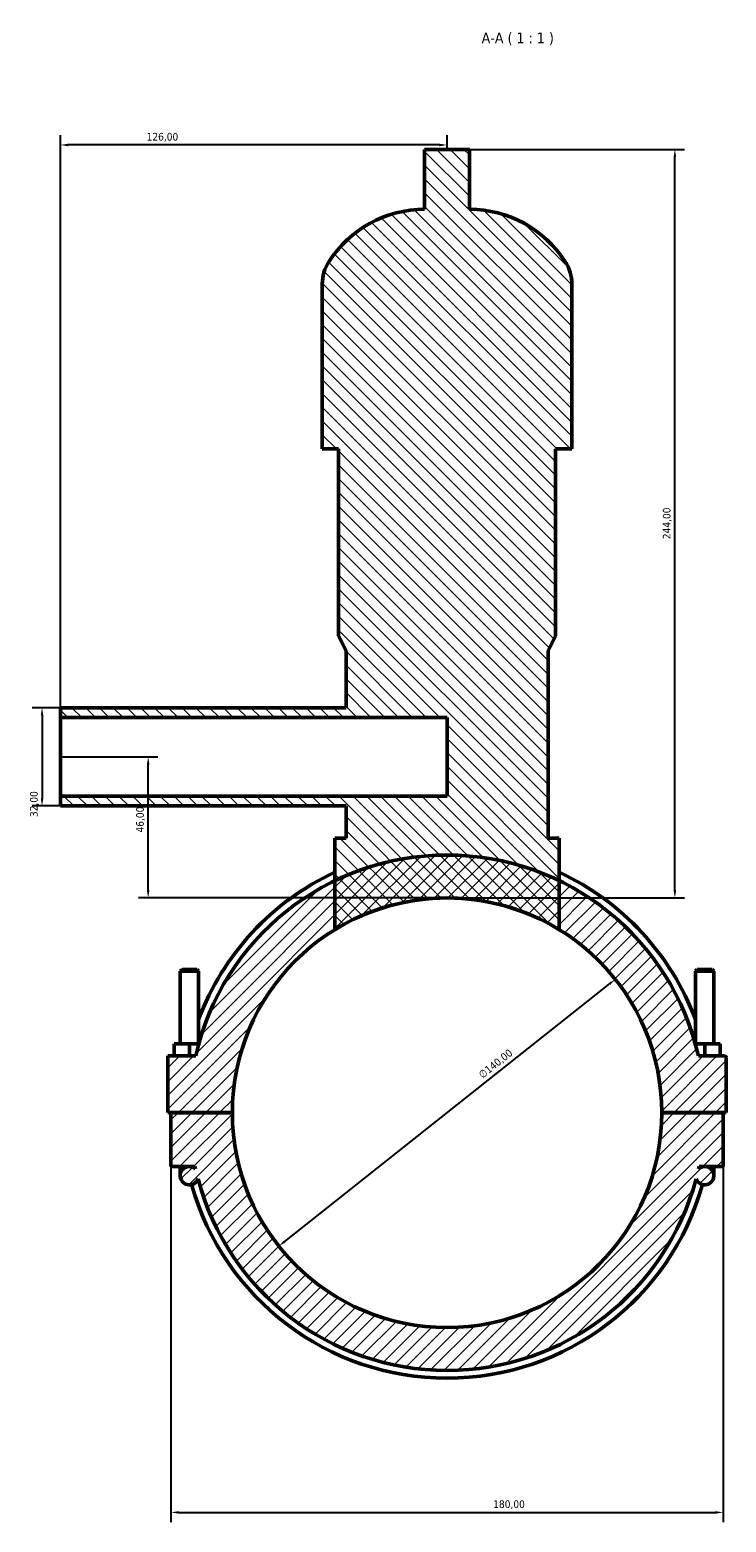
# Model space of a CAD drawing. Header units: millimetres. Extents: x 0 to 961, y -206 to 1211.
# Tile 7 of 8: x 334 to 561, y 725 to 1211. Entities that reach past the tile are written whole.
import ezdxf

# ---------------------------------------------------------------- set-up
doc = ezdxf.new("R2010")
doc.units = ezdxf.units.MM
for name, color, linetype, lineweight in [('Dimension (ISO)', 7, 'Continuous', 25), ('Hatch (ISO)', 7, 'Continuous', 18), ('Symbol (ISO)', 7, 'Continuous', 25), ('Visible (ISO)', 7, 'Continuous', 50)]:
    doc.layers.add(name, color=color, linetype=linetype, lineweight=lineweight)
doc.styles.add('Label Text (ISO)', font='tahoma.ttf')
doc.styles.add('Note Text (ISO)', font='tahoma.ttf')
doc.dimstyles.new('Default (ISO)', dxfattribs={"dimtxt": 2.5, "dimasz": 2.5, "dimexe": 3.175, "dimexo": 0, "dimgap": 0.762, "dimtad": 1, "dimrnd": 1e-08, "dimzin": 0, "dimtxsty": 'Note Text (ISO)', "dimcen": 0.09, "dimdle": 10, "dimclrd": 256, "dimclre": 256, "dimclrt": 256, "dimazin": 0, "dimtfac": 1.40208, "dimtmove": 0, "dimatfit": 3, "dimfxl": 1, "dimtolj": 1, "dimtzin": 0, "dimlwd": -1, "dimlwe": -1, "dimarcsym": 0})

# ---------------------------------------------------------------- blocks, each defined once
blk = doc.blocks.new('*D7')
at = {"layer": 'Defpoints', "color": 0, "transparency": 16777216}
for p in [(380.03, 840.83), (560.03, 840.83), (560.03, 728.05)]:
    blk.add_point(p, dxfattribs=at)
at = {"layer": 'Dimension (ISO)', "transparency": 16777216}
for p, q in [((380.03, 840.83), (380.03, 724.88)), ((560.03, 840.83), (560.03, 724.88)), ((382.53, 728.05), (557.53, 728.05))]:
    blk.add_line(p, q, dxfattribs=at)
for points in [[(382.53, 728.47), (382.53, 727.64), (380.03, 728.05)], [(557.53, 728.47), (557.53, 727.64), (560.03, 728.05)]]:
    blk.add_solid(points, dxfattribs=at)
at = {"layer": 'Dimension (ISO)', "color": 232, "true_color": 0xca0064, "transparency": 16777216, "insert": (485.08, 731.99), "char_height": 2.5, "attachment_point": 1, "style": 'Note Text (ISO)'}
blk.add_mtext('\\A1;180,00', dxfattribs=at)
blk = doc.blocks.new('*D8')
at = {"layer": 'Defpoints', "color": 0, "transparency": 16777216}
for p in [(524.88, 901.82), (415.18, 814.84)]:
    blk.add_point(p, dxfattribs=at)
at = {"layer": 'Dimension (ISO)', "transparency": 16777216}
blk.add_line((417.14, 816.39), (522.92, 900.26), dxfattribs=at)
for points in [[(522.66, 900.59), (523.18, 899.94), (524.88, 901.82)], [(416.88, 816.72), (417.4, 816.07), (415.18, 814.84)]]:
    blk.add_solid(points, dxfattribs=at)
at = {"layer": 'Dimension (ISO)', "color": 232, "true_color": 0xca0064, "transparency": 16777216, "insert": (480.01, 871.31), "char_height": 2.5, "attachment_point": 1, "rotation": 38.4097, "style": 'Note Text (ISO)'}
blk.add_mtext('\\A1;∅140,00', dxfattribs=at)
blk = doc.blocks.new('*D9')
at = {"layer": 'Defpoints', "color": 0, "transparency": 16777216}
for p in [(344.03, 990.33), (337.99, 958.33), (344.03, 958.33)]:
    blk.add_point(p, dxfattribs=at)
at = {"layer": 'Dimension (ISO)', "transparency": 16777216}
for p, q in [((344.03, 990.33), (334.82, 990.33)), ((337.99, 987.83), (337.99, 960.83)), ((344.03, 958.33), (334.82, 958.33))]:
    blk.add_line(p, q, dxfattribs=at)
for points in [[(337.57, 987.83), (338.41, 987.83), (337.99, 990.33)], [(337.57, 960.83), (338.41, 960.83), (337.99, 958.33)]]:
    blk.add_solid(points, dxfattribs=at)
at = {"layer": 'Dimension (ISO)', "color": 232, "true_color": 0xca0064, "transparency": 16777216, "insert": (334.06, 954.7), "char_height": 2.5, "attachment_point": 1, "rotation": 90, "style": 'Note Text (ISO)'}
blk.add_mtext('\\A1;32,00', dxfattribs=at)
blk = doc.blocks.new('*D10')
at = {"layer": 'Defpoints', "color": 0, "transparency": 16777216}
for p in [(344.03, 1173.78), (470.03, 1172.33), (344.03, 987.13)]:
    blk.add_point(p, dxfattribs=at)
at = {"layer": 'Dimension (ISO)', "transparency": 16777216}
for p, q in [((344.03, 987.13), (344.03, 1176.95)), ((467.53, 1173.78), (346.53, 1173.78)), ((470.03, 1172.33), (470.03, 1176.95))]:
    blk.add_line(p, q, dxfattribs=at)
for points in [[(346.53, 1174.19), (346.53, 1173.36), (344.03, 1173.78)], [(467.53, 1174.19), (467.53, 1173.36), (470.03, 1173.78)]]:
    blk.add_solid(points, dxfattribs=at)
at = {"layer": 'Dimension (ISO)', "color": 232, "true_color": 0xca0064, "transparency": 16777216, "insert": (372.08, 1177.71), "char_height": 2.5, "attachment_point": 1, "style": 'Note Text (ISO)'}
blk.add_mtext('\\A1;126,00', dxfattribs=at)
blk = doc.blocks.new('*D11')
at = {"layer": 'Defpoints', "color": 0, "transparency": 16777216}
for p in [(477.35, 1172.33), (544.32, 1172.33), (470.03, 928.33)]:
    blk.add_point(p, dxfattribs=at)
at = {"layer": 'Dimension (ISO)', "transparency": 16777216}
for p, q in [((477.35, 1172.33), (547.49, 1172.33)), ((544.32, 930.83), (544.32, 1169.83)), ((470.03, 928.33), (547.49, 928.33))]:
    blk.add_line(p, q, dxfattribs=at)
for points in [[(543.9, 1169.83), (544.73, 1169.83), (544.32, 1172.33)], [(543.9, 930.83), (544.73, 930.83), (544.32, 928.33)]]:
    blk.add_solid(points, dxfattribs=at)
at = {"layer": 'Dimension (ISO)', "color": 232, "true_color": 0xca0064, "transparency": 16777216, "insert": (540.38, 1045.28), "char_height": 2.5, "attachment_point": 1, "rotation": 90, "style": 'Note Text (ISO)'}
blk.add_mtext('\\A1;244,00', dxfattribs=at)
blk = doc.blocks.new('*D12')
at = {"layer": 'Defpoints', "color": 0, "transparency": 16777216}
for p in [(344.03, 974.33), (372.59, 974.33), (470.03, 928.33)]:
    blk.add_point(p, dxfattribs=at)
at = {"layer": 'Dimension (ISO)', "transparency": 16777216}
for p, q in [((344.03, 974.33), (375.76, 974.33)), ((372.59, 930.83), (372.59, 971.83)), ((470.03, 928.33), (369.41, 928.33))]:
    blk.add_line(p, q, dxfattribs=at)
for points in [[(372.17, 971.83), (373.01, 971.83), (372.59, 974.33)], [(372.17, 930.83), (373.01, 930.83), (372.59, 928.33)]]:
    blk.add_solid(points, dxfattribs=at)
at = {"layer": 'Dimension (ISO)', "color": 232, "true_color": 0xca0064, "transparency": 16777216, "insert": (368.66, 949.66), "char_height": 2.5, "attachment_point": 1, "rotation": 90, "style": 'Note Text (ISO)'}
blk.add_mtext('\\A1;46,00', dxfattribs=at)

msp = doc.modelspace()

# ---------------------------------------------------------------- hatches: boundary and pattern name
at = {"layer": 'Hatch (ISO)'}
h = msp.add_hatch(dxfattribs=at)
h.set_pattern_fill('ANSI31', color=256, scale=25.4, angle=90.00021, style=0)
h.set_pattern_definition([(135.0002, (0, 0), (-2.245056, -2.245072), [])])
edge = h.paths.add_edge_path()
edge.add_line((437.0912, 947.8482), (433.4312, 947.8482))
edge.add_line((433.4312, 947.8482), (433.4312, 933.9354))
edge.add_line((433.4312, 933.9354), (433.4312, 917.9976))
edge.add_ellipse((470.0312, 858.3282), major_axis=(-36.6, 59.6694), ratio=1, start_angle=296.951802, end_angle=360, ccw=False)
edge.add_line((506.6312, 917.9976), (506.6312, 933.9354))
edge.add_line((506.6312, 933.9354), (506.6312, 947.8482))
edge.add_line((506.6312, 947.8482), (502.9712, 947.8482))
edge.add_line((502.9712, 947.8482), (502.9712, 1008.8482))
edge.add_line((502.9712, 1008.8482), (505.4112, 1013.7282))
edge.add_line((505.4112, 1013.7282), (505.4112, 1074.7282))
edge.add_line((505.4112, 1074.7282), (510.6979, 1074.7282))
edge.add_line((510.6979, 1074.7282), (510.6979, 1128.4082))
edge.add_ellipse((497.116, 1128.4082), major_axis=(13.5819, 0), ratio=1, start_angle=0, end_angle=32.612421)
edge.add_ellipse((477.3512, 1115.7621), major_axis=(31.2053, 19.9661), ratio=1, start_angle=0, end_angle=57.387579)
edge.add_line((477.3512, 1152.8082), (477.3512, 1172.3282))
edge.add_line((477.3512, 1172.3282), (462.7112, 1172.3282))
edge.add_line((462.7112, 1172.3282), (462.7112, 1152.8082))
edge.add_ellipse((462.7112, 1115.7621), major_axis=(0, 37.0461), ratio=1, start_angle=0, end_angle=57.387579)
edge.add_ellipse((442.9464, 1128.4082), major_axis=(-11.4405, 7.32), ratio=1, start_angle=0, end_angle=32.612421)
edge.add_line((429.3646, 1128.4082), (429.3646, 1074.7282))
edge.add_line((429.3646, 1074.7282), (434.6512, 1074.7282))
edge.add_line((434.6512, 1074.7282), (434.6512, 1013.7282))
edge.add_line((434.6512, 1013.7282), (437.0912, 1008.8482))
edge.add_line((437.0912, 1008.8482), (437.0912, 990.3282))
edge.add_line((437.0912, 990.3282), (344.0312, 990.3282))
edge.add_line((344.0312, 990.3282), (344.0312, 987.1282))
edge.add_line((344.0312, 987.1282), (470.0312, 987.1282))
edge.add_line((470.0312, 987.1282), (470.0312, 961.5282))
edge.add_line((470.0312, 961.5282), (344.0312, 961.5282))
edge.add_line((344.0312, 961.5282), (344.0312, 958.3282))
edge.add_line((344.0312, 958.3282), (437.0912, 958.3282))
edge.add_line((437.0912, 958.3282), (437.0912, 947.8482))
h = msp.add_hatch(dxfattribs=at)
h.set_pattern_fill('ANSI31', color=256, scale=25.4, style=0)
h.set_pattern_definition([(45, (0, 0), (-2.245064, 2.245064), [])])
edge = h.paths.add_edge_path()
edge.add_ellipse((560.5312, 876.3282), major_axis=(0.5, 0), ratio=1, start_angle=0, end_angle=90)
edge.add_line((560.5312, 876.8282), (551.9687, 876.8282))
edge.add_ellipse((470.0312, 858.3282), major_axis=(81.9375, 18.5), ratio=1, start_angle=0, end_angle=51.446228)
edge.add_ellipse((470.0312, 858.3282), major_axis=(36.6, 75.6071), ratio=1, start_angle=0, end_angle=51.661507)
edge.add_ellipse((470.0312, 858.3282), major_axis=(-36.6, 75.6071), ratio=1, start_angle=0, end_angle=51.446228)
edge.add_line((388.0937, 876.8282), (379.0312, 876.8282))
edge.add_line((379.0312, 876.8282), (379.0312, 858.3782))
edge.add_line((379.0312, 858.3782), (400.0312, 858.3782))
edge.add_ellipse((470.0312, 858.3282), major_axis=(-70, 0.05), ratio=1, start_angle=180.081851, end_angle=360, ccw=False)
edge.add_line((540.0312, 858.3782), (561.0312, 858.3782))
edge.add_line((561.0312, 858.3782), (561.0312, 876.3282))
edge = h.paths.add_edge_path()
edge.add_line((560.0312, 840.8282), (560.0312, 858.2782))
edge.add_line((560.0312, 858.2782), (540.0312, 858.2782))
edge.add_ellipse((470.0312, 858.3282), major_axis=(70, -0.05), ratio=1, start_angle=180.081851, end_angle=360, ccw=False)
edge.add_line((400.0312, 858.2782), (380.0312, 858.2782))
edge.add_line((380.0312, 858.2782), (380.0312, 840.8282))
edge.add_line((380.0312, 840.8282), (386.0312, 840.8282))
edge.add_ellipse((386.0312, 837.8282), major_axis=(0, 3), ratio=1, start_angle=0, end_angle=249.547703)
edge.add_ellipse((470.0312, 858.3282), major_axis=(-81.1891, -21.5483), ratio=1, start_angle=0, end_angle=150.271808)
edge.add_ellipse((554.0312, 837.8282), major_axis=(-2.8109, -1.0483), ratio=1, start_angle=0, end_angle=249.547703)
edge.add_line((554.0312, 840.8282), (560.0312, 840.8282))
edge = h.paths.add_edge_path(flags=0)
edge.add_ellipse((554.0312, 837.8282), major_axis=(0, 3), ratio=1, start_angle=0, end_angle=42.118079)
edge.add_ellipse((470.0312, 858.3282), major_axis=(81.988, -18.2747), ratio=1, start_angle=0, end_angle=0.540829)
edge.add_line((552.1881, 840.8282), (554.0312, 840.8282))
edge = h.paths.add_edge_path(flags=0)
edge.add_line((386.0312, 840.8282), (387.8744, 840.8282))
edge.add_ellipse((470.0312, 858.3282), major_axis=(-82.1569, -17.5), ratio=1, start_angle=0, end_angle=0.540829)
edge.add_ellipse((386.0312, 837.8282), major_axis=(2.012, 2.2253), ratio=1, start_angle=0, end_angle=42.118079)

# ---------------------------------------------------------------- linework, layer by layer
at = {"layer": 'Visible (ISO)'}
for p, q in [((477.3512, 1172.3282), (462.7112, 1172.3282)), ((462.7112, 1172.3282), (462.7112, 1152.8082)), ((477.3512, 1152.8082), (477.3512, 1172.3282)), ((429.3646, 1128.4082), (429.3646, 1074.7282)), ((510.6979, 1074.7282), (510.6979, 1128.4082)), ((429.3646, 1074.7282), (434.6512, 1074.7282)), ((434.6512, 1074.7282), (434.6512, 1013.7282)), ((505.4112, 1013.7282), (505.4112, 1074.7282)), ((505.4112, 1074.7282), (510.6979, 1074.7282)), ((434.6512, 1013.7282), (437.0912, 1008.8482)), ((502.9712, 1008.8482), (505.4112, 1013.7282)), ((437.0912, 1008.8482), (437.0912, 990.3282)), ((502.9712, 947.8482), (502.9712, 1008.8482)), ((437.0912, 990.3282), (344.0312, 990.3282)), ((344.0312, 990.3282), (344.0312, 987.1282)), ((344.0312, 987.1282), (470.0312, 987.1282)), ((344.0312, 961.5282), (344.0312, 987.1282)), ((470.0312, 987.1282), (470.0312, 961.5282)), ((470.0312, 961.5282), (344.0312, 961.5282)), ((344.0312, 961.5282), (344.0312, 958.3282)), ((344.0312, 958.3282), (437.0912, 958.3282)), ((437.0912, 958.3282), (437.0912, 947.8482)), ((437.0912, 947.8482), (433.4312, 947.8482)), ((433.4312, 947.8482), (433.4312, 917.9976)), ((506.6312, 947.8482), (502.9712, 947.8482)), ((506.6312, 917.9976), (506.6312, 947.8482)), ((383.6312, 905.0449), (383.0312, 904.4449)), ((388.4312, 905.0449), (383.6312, 905.0449)), ((388.4312, 905.0449), (389.0312, 904.4449)), ((551.6312, 905.0449), (551.0312, 904.4449)), ((551.6312, 905.0449), (556.4312, 905.0449)), ((556.4312, 905.0449), (557.0312, 904.4449)), ((383.0312, 904.4449), (389.0312, 904.4449)), ((383.0312, 904.4449), (383.0312, 880.8282)), ((389.0312, 904.4449), (389.0312, 880.8282)), ((557.0312, 904.4449), (551.0312, 904.4449)), ((551.0312, 880.8282), (551.0312, 904.4449)), ((557.0312, 880.8282), (557.0312, 904.4449)), ((381.0312, 876.8282), (381.0312, 880.8282)), ((386.0312, 880.8282), (381.0312, 880.8282)), ((389.1007, 880.8282), (386.0312, 880.8282)), ((386.0312, 876.8282), (386.0312, 880.8282)), ((550.9617, 880.8282), (554.0312, 880.8282)), ((554.0312, 876.8282), (554.0312, 880.8282)), ((554.0312, 880.8282), (559.0312, 880.8282)), ((559.0312, 876.8282), (559.0312, 880.8282)), ((388.0937, 876.8282), (379.0312, 876.8282)), ((379.0312, 876.8282), (379.0312, 858.3782)), ((560.5312, 876.8282), (551.9687, 876.8282)), ((561.0312, 858.3782), (561.0312, 876.3282)), ((379.0312, 858.3782), (400.0312, 858.3782)), ((400.0312, 858.2782), (380.0312, 858.2782)), ((380.0312, 858.2782), (380.0312, 840.8282)), ((383.0312, 858.3782), (383.0312, 858.2782)), ((389.0312, 858.3782), (389.0312, 858.2782)), ((540.0312, 858.3782), (561.0312, 858.3782)), ((560.0312, 858.2782), (540.0312, 858.2782)), ((551.0312, 858.2782), (551.0312, 858.3782)), ((557.0312, 858.2782), (557.0312, 858.3782)), ((560.0312, 840.8282), (560.0312, 858.2782)), ((380.0312, 840.8282), (386.0312, 840.8282)), ((383.0312, 840.8282), (383.0312, 837.8282)), ((386.0312, 840.8282), (387.8744, 840.8282)), ((552.1881, 840.8282), (554.0312, 840.8282)), ((554.0312, 840.8282), (560.0312, 840.8282)), ((557.0312, 837.8282), (557.0312, 840.8282))]:
    msp.add_line(p, q, dxfattribs=at)
for centre, radius, start, end in [((462.7112, 1115.7621), 37.0461, 90, 147.387579), ((477.3512, 1115.7621), 37.0461, 32.612421, 90), ((442.9464, 1128.4082), 13.5819, 147.387579, 180), ((497.116, 1128.4082), 13.5819, 0, 32.612421), ((470.0312, 858.3282), 84, 12.723018, 167.276982), ((470.0312, 858.3282), 86.52, 115.025626, 159.422841), ((470.0312, 858.3282), 86.52, 20.577159, 64.974374), ((470.0312, 858.3282), 70, 0.040926, 179.959074), ((470.0312, 858.3282), 70, 58.475901, 121.524099), ((560.5312, 876.3282), 0.5, 0, 90), ((470.0312, 858.3282), 70, 180.040926, 359.959074), ((386.0312, 837.8282), 3, 90, 339.547703), ((386.0312, 837.8282), 3, 47.881921, 90), ((470.0312, 858.3282), 84, 192.024699, 192.565528), ((470.0312, 858.3282), 84, 194.864096, 345.135904), ((554.0312, 837.8282), 3, 200.452297, 90), ((554.0312, 837.8282), 3, 90, 132.118079), ((470.0312, 858.3282), 84, 347.434472, 347.975301), ((470.0312, 858.3282), 86.52, 195.701887, 344.298113)]:
    msp.add_arc(centre, radius, start, end, dxfattribs=at)

# ---------------------------------------------------------------- texts
at = {"layer": 'Symbol (ISO)', "insert": (481.3036, 1206.3032), "char_height": 3.5, "attachment_point": 7, "style": 'Label Text (ISO)'}
msp.add_mtext('A-A ( 1 : 1 )', dxfattribs=at)

# ---------------------------------------------------------------- dimensions: what is measured, and where the dimension line sits
at = {"layer": 'Dimension (ISO)'}
for base, p1, p2, angle, picture, middle in [((344.0312, 1173.7767), (470.0312, 1172.3282), (344.0312, 987.1282), 180, '*D10', (377.0312, 1173.7767)), ((544.3163, 1172.3282), (470.0312, 928.3282), (477.3512, 1172.3282), 90, '*D11', (544.3163, 1050.3282)), ((337.991, 958.3282), (344.0312, 990.3282), (344.0312, 958.3282), 90, '*D9', (337.991, 958.8282)), ((372.5897, 974.3282), (470.0312, 928.3282), (344.0312, 974.3282), 90, '*D12', (372.5897, 953.8282)), ((560.0312, 728.0532), (380.0312, 840.8282), (560.0312, 840.8282), 180, '*D7', (490.0312, 728.0532))]:
    dim = msp.add_linear_dim(base=base, p1=p1, p2=p2, angle=angle, dimstyle='Default (ISO)', override={"dimdec": 2, "dimtp": 0, "dimtm": 0, "dimtdec": 2, "dimtofl": 0, "dimatfit": 1}, dxfattribs=at)
    dim.commit()
    dim.dimension.update_dxf_attribs({"geometry": picture, "text_midpoint": middle, "dimtype": 160})
dim = msp.add_diameter_dim_2p(p1=(415.1801, 814.8386), p2=(524.8824, 901.8179), dimstyle='Default (ISO)', override={"dimdec": 2, "dimlfac": 1, "dimtp": 0, "dimtm": 0, "dimtdec": 2, "dimatfit": 2}, dxfattribs=at)
dim.commit()
dim.dimension.update_dxf_attribs({"geometry": '*D8', "text_midpoint": (487.5154, 872.1909), "dimtype": 163})

doc.saveas('drawing.dxf')
